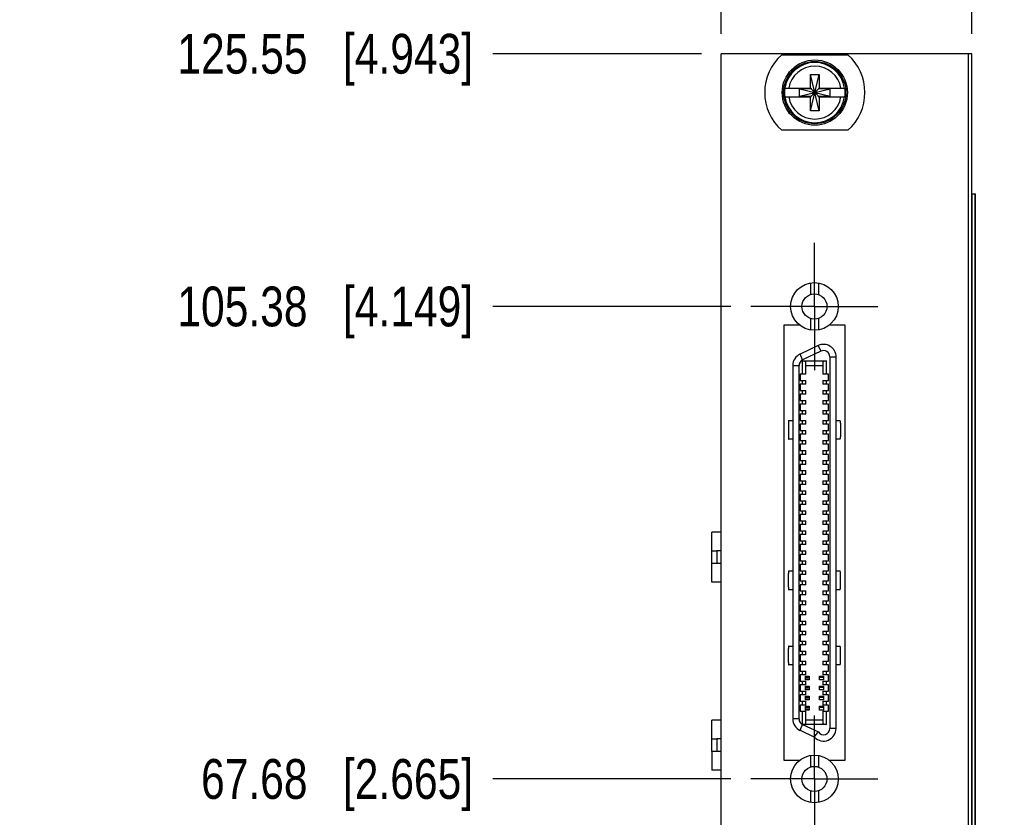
# Model space of a CAD drawing. Header units: inches. Extents: x 0.2 to 16.8, y 0.2 to 10.8.
# Tile 4 of 12: x 6.3 to 9.4, y 5.9 to 8.4. Entities that reach past the tile are written whole.
import ezdxf

# ---------------------------------------------------------------- set-up
doc = ezdxf.new("R2010")
doc.units = ezdxf.units.IN
doc.header["$LTSCALE"] = 0.935
doc.header["$MEASUREMENT"] = 0
doc.linetypes.add('CENTER', pattern=[0.6, 0.375, -0.075, 0.075, -0.075])
doc.layers.get('0').update_dxf_attribs({"linetype": 'CONTINUOUS'})
doc.layers.add('DEFAULT_1', color=7, linetype='CENTER')
doc.layers.add('DIMENSIONS', color=7, linetype='CONTINUOUS')
doc.styles.get("Standard").update_dxf_attribs({"font": 'txt', "width": 0.8})
doc.dimstyles.new('DIMSTYLE_1', dxfattribs={"dimtxt": 0.125, "dimasz": 0.18, "dimexe": 0.125, "dimexo": 0.0625, "dimgap": 0.03125, "dimtad": 0, "dimtih": 1, "dimtoh": 1, "dimdec": 3, "dimzin": 0, "dimdsep": 46, "dimtxsty": 'STANDARD', "dimblk": '_FILLED', "dimblk1": '_FILLED', "dimblk2": '_FILLED', "dimcen": 0.09, "dimadec": 3, "dimazin": 0, "dimtp": 0.01, "dimtm": 0.01, "dimtfac": 1, "dimtdec": 3, "dimtofl": 0, "dimtmove": 0, "dimatfit": 3, "dimldrblk": '_FILLED', "dimfxl": 1, "dimtolj": 1, "dimtzin": 0, "dimarcsym": 0})

# ---------------------------------------------------------------- blocks, each defined once
blk = doc.blocks.new('*D3')
at = {"layer": 'DIMENSIONS', "color": 2, "linetype": 'CONTINUOUS'}
blk.add_line((8.5105, 6.0444), (7.7625, 6.0444), dxfattribs=at)
at = {"layer": 'DIMENSIONS', "color": 2, "linetype": 'CONTINUOUS', "insert": (7.7, 6.1069), "char_height": 0.125, "width": 1.325, "attachment_point": 3, "line_spacing_factor": 0.9}
blk.add_mtext('67.68{\\ftxt.shx;\\W1.000000;\\H0.125000; }[2.665]', dxfattribs=at)
blk = doc.blocks.new('_FILLED')
at = {"color": 0, "linetype": 'BYBLOCK'}
blk.add_solid([(0, 0), (-1, 0.174), (-1, -0.174)], dxfattribs=at)
blk = doc.blocks.new('*D4')
at = {"layer": 'DIMENSIONS', "color": 2, "linetype": 'CONTINUOUS'}
blk.add_line((8.5105, 7.5287), (7.7625, 7.5287), dxfattribs=at)
at = {"layer": 'DIMENSIONS', "color": 2, "linetype": 'CONTINUOUS', "insert": (7.7, 7.5912), "char_height": 0.125, "width": 1.425, "attachment_point": 3, "line_spacing_factor": 0.9}
blk.add_mtext('105.38{\\ftxt.shx;\\W1.000000;\\H0.125000; }[4.149]', dxfattribs=at)
blk = doc.blocks.new('*D5')
at = {"layer": 'DIMENSIONS', "color": 2, "linetype": 'CONTINUOUS'}
blk.add_line((8.4175, 8.3226), (7.7625, 8.3226), dxfattribs=at)
at = {"layer": 'DIMENSIONS', "color": 2, "linetype": 'CONTINUOUS', "insert": (7.7, 8.3851), "char_height": 0.125, "width": 1.425, "attachment_point": 3, "line_spacing_factor": 0.9}
blk.add_mtext('125.55{\\ftxt.shx;\\W1.000000;\\H0.125000; }[4.943]', dxfattribs=at)
blk = doc.blocks.new('*D8')
at = {"layer": 'DIMENSIONS', "color": 2, "linetype": 'CONTINUOUS'}
blk.add_line((8.48, 8.3851), (8.48, 9.0101), dxfattribs=at)
at = {"layer": 'DIMENSIONS', "color": 2, "linetype": 'CONTINUOUS', "insert": (8.4175, 9.0726), "char_height": 0.125, "width": 1.125, "attachment_point": 1, "rotation": 90, "line_spacing_factor": 0.9}
blk.add_mtext('7.47{\\ftxt.shx;\\W1.000000;\\H0.125000; }[.294]', dxfattribs=at)
blk = doc.blocks.new('*D9')
at = {"layer": 'DIMENSIONS', "color": 2, "linetype": 'CONTINUOUS'}
blk.add_line((9.268, 8.3851), (9.268, 9.0101), dxfattribs=at)
at = {"layer": 'DIMENSIONS', "color": 2, "linetype": 'CONTINUOUS', "insert": (9.2055, 9.0726), "char_height": 0.125, "width": 1.225, "attachment_point": 1, "rotation": 90, "line_spacing_factor": 0.9}
blk.add_mtext('12.55{\\ftxt.shx;\\W1.000000;\\H0.125000; }[.494]', dxfattribs=at)

msp = doc.modelspace()

# ---------------------------------------------------------------- linework, layer by layer
at = {"color": 7, "linetype": 'CONTINUOUS'}
for p, q in [((8.48, 3.1847), (8.48, 8.3226)), ((9.268, 8.3226), (8.48, 8.3226)), ((8.6703, 8.3191), (8.8778, 8.3191)), ((9.256, 8.3226), (9.256, 4.1867)), ((9.268, 3.1847), (9.268, 8.3226)), ((8.7603, 8.1435), (8.7878, 8.2577)), ((8.7603, 8.2144), (8.7603, 8.2577)), ((8.7878, 8.1435), (8.7603, 8.2577)), ((8.7603, 8.2577), (8.7878, 8.2577)), ((8.7878, 8.2577), (8.7878, 8.2144)), ((8.6794, 8.2144), (8.7623, 8.2144)), ((8.7255, 8.1889), (8.7255, 8.2123)), ((8.7255, 8.1889), (8.8226, 8.2123)), ((8.7623, 8.2123), (8.7255, 8.2123)), ((8.7255, 8.2123), (8.8226, 8.1889)), ((8.7623, 8.2144), (8.7623, 8.2123)), ((8.7623, 8.1889), (8.7857, 8.2123)), ((8.7857, 8.1889), (8.7623, 8.2123)), ((8.7857, 8.2144), (8.7857, 8.2123)), ((8.7857, 8.2144), (8.8687, 8.2144)), ((8.8226, 8.2123), (8.7857, 8.2123)), ((8.8226, 8.1889), (8.8226, 8.2123)), ((8.6794, 8.1868), (8.7623, 8.1868)), ((8.7255, 8.1889), (8.7623, 8.1889)), ((8.7603, 8.1435), (8.7603, 8.1868)), ((8.7623, 8.1868), (8.7623, 8.1889)), ((8.7857, 8.1868), (8.7857, 8.1889)), ((8.7857, 8.1889), (8.8226, 8.1889)), ((8.7857, 8.1868), (8.8687, 8.1868)), ((8.7878, 8.1868), (8.7878, 8.1435)), ((8.7878, 8.1435), (8.7603, 8.1435)), ((8.8778, 8.0821), (8.6703, 8.0821)), ((9.2689, 3.8826), (9.2689, 7.8826)), ((9.2689, 7.8826), (9.2787, 7.8826)), ((9.2785, 3.8826), (9.2785, 7.8826)), ((9.2787, 3.8826), (9.2787, 7.8826)), ((8.76, 7.6024), (8.76, 7.5659)), ((8.7856, 7.6024), (8.7856, 7.5659)), ((8.76, 7.4915), (8.76, 7.455)), ((8.7856, 7.4915), (8.7856, 7.455)), ((8.6768, 7.4696), (8.6768, 6.1035)), ((8.7258, 7.4696), (8.6768, 7.4696)), ((8.7258, 7.4707), (8.7258, 7.4696)), ((8.8198, 7.4696), (8.8198, 7.4707)), ((8.8689, 7.4696), (8.8198, 7.4696)), ((8.8689, 6.1035), (8.8689, 7.4696)), ((8.7849, 7.4059), (8.7275, 7.3791)), ((8.7849, 7.4059), (8.7933, 7.3881)), ((8.7358, 7.3613), (8.7275, 7.3791)), ((8.7933, 7.3881), (8.7358, 7.3613)), ((8.8213, 7.3702), (8.8213, 6.2029)), ((8.8213, 7.3702), (8.8409, 7.3702)), ((8.8409, 6.2029), (8.8409, 7.3702)), ((8.7047, 7.3434), (8.7047, 6.2328)), ((8.7047, 7.3434), (8.7244, 7.3434)), ((8.7244, 6.2328), (8.7244, 7.3434)), ((8.7344, 7.3574), (8.7344, 7.3161)), ((8.7344, 7.3574), (8.8112, 7.3574)), ((8.7463, 7.3161), (8.7463, 7.3533)), ((8.7463, 7.3436), (8.7994, 7.3436)), ((8.7994, 7.3533), (8.7994, 7.3161)), ((8.8112, 7.3161), (8.8112, 7.3574)), ((8.7283, 7.3161), (8.7283, 7.2964)), ((8.7463, 7.3161), (8.7283, 7.3161)), ((8.8173, 7.3161), (8.7994, 7.3161)), ((8.8173, 7.2964), (8.8173, 7.3161)), ((8.7283, 7.2964), (8.7463, 7.2964)), ((8.7283, 7.2846), (8.7283, 7.2649)), ((8.7463, 7.2846), (8.7283, 7.2846)), ((8.7344, 7.2964), (8.7344, 7.2846)), ((8.7463, 7.2846), (8.7463, 7.2964)), ((8.7994, 7.2964), (8.7994, 7.2846)), ((8.7994, 7.2964), (8.8173, 7.2964)), ((8.8173, 7.2846), (8.7994, 7.2846)), ((8.8112, 7.2846), (8.8112, 7.2964)), ((8.8173, 7.2649), (8.8173, 7.2846)), ((8.7283, 7.2649), (8.7463, 7.2649)), ((8.7283, 7.2531), (8.7283, 7.2334)), ((8.7463, 7.2531), (8.7283, 7.2531)), ((8.7344, 7.2649), (8.7344, 7.2531)), ((8.7463, 7.2531), (8.7463, 7.2649)), ((8.7994, 7.2649), (8.7994, 7.2531)), ((8.7994, 7.2649), (8.8173, 7.2649)), ((8.8173, 7.2531), (8.7994, 7.2531)), ((8.8112, 7.2531), (8.8112, 7.2649)), ((8.8173, 7.2334), (8.8173, 7.2531)), ((8.7283, 7.2334), (8.7463, 7.2334)), ((8.7283, 7.2216), (8.7283, 7.2019)), ((8.7463, 7.2216), (8.7283, 7.2216)), ((8.7344, 7.2334), (8.7344, 7.2216)), ((8.7463, 7.2216), (8.7463, 7.2334)), ((8.7994, 7.2334), (8.7994, 7.2216)), ((8.7994, 7.2334), (8.8173, 7.2334)), ((8.8173, 7.2216), (8.7994, 7.2216)), ((8.8112, 7.2216), (8.8112, 7.2334)), ((8.8173, 7.2019), (8.8173, 7.2216)), ((8.7283, 7.2019), (8.7463, 7.2019)), ((8.7283, 7.1901), (8.7283, 7.1704)), ((8.7463, 7.1901), (8.7283, 7.1901)), ((8.7344, 7.2019), (8.7344, 7.1901)), ((8.7463, 7.1901), (8.7463, 7.2019)), ((8.7994, 7.2019), (8.7994, 7.1901)), ((8.7994, 7.2019), (8.8173, 7.2019)), ((8.8173, 7.1901), (8.7994, 7.1901)), ((8.8112, 7.1901), (8.8112, 7.2019)), ((8.8173, 7.1704), (8.8173, 7.1901)), ((8.6911, 7.1625), (8.6911, 7.1192)), ((8.6922, 7.1704), (8.7047, 7.1704)), ((8.7283, 7.1704), (8.7463, 7.1704)), ((8.7283, 7.1586), (8.7283, 7.1389)), ((8.7463, 7.1586), (8.7283, 7.1586)), ((8.7344, 7.1704), (8.7344, 7.1586)), ((8.7463, 7.1586), (8.7463, 7.1704)), ((8.7994, 7.1704), (8.7994, 7.1586)), ((8.7994, 7.1704), (8.8173, 7.1704)), ((8.8173, 7.1586), (8.7994, 7.1586)), ((8.8112, 7.1586), (8.8112, 7.1704)), ((8.8173, 7.1389), (8.8173, 7.1586)), ((8.8409, 7.1704), (8.8534, 7.1704)), ((8.8545, 7.1625), (8.8545, 7.1192)), ((8.7283, 7.1389), (8.7463, 7.1389)), ((8.7283, 7.1271), (8.7283, 7.1074)), ((8.7463, 7.1271), (8.7283, 7.1271)), ((8.7344, 7.1389), (8.7344, 7.1271)), ((8.7463, 7.1271), (8.7463, 7.1389)), ((8.7994, 7.1389), (8.7994, 7.1271)), ((8.7994, 7.1389), (8.8173, 7.1389)), ((8.8173, 7.1271), (8.7994, 7.1271)), ((8.8112, 7.1271), (8.8112, 7.1389)), ((8.8173, 7.1074), (8.8173, 7.1271)), ((8.7047, 7.1114), (8.6922, 7.1114)), ((8.7283, 7.1074), (8.7463, 7.1074)), ((8.7283, 7.0956), (8.7283, 7.0759)), ((8.7463, 7.0956), (8.7283, 7.0956)), ((8.7344, 7.1074), (8.7344, 7.0956)), ((8.7463, 7.0956), (8.7463, 7.1074)), ((8.7994, 7.1074), (8.7994, 7.0956)), ((8.7994, 7.1074), (8.8173, 7.1074)), ((8.8173, 7.0956), (8.7994, 7.0956)), ((8.8112, 7.0956), (8.8112, 7.1074)), ((8.8173, 7.0759), (8.8173, 7.0956)), ((8.8534, 7.1114), (8.8409, 7.1114)), ((8.7283, 7.0759), (8.7463, 7.0759)), ((8.7283, 7.0641), (8.7283, 7.0444)), ((8.7463, 7.0641), (8.7283, 7.0641)), ((8.7344, 7.0759), (8.7344, 7.0641)), ((8.7463, 7.0641), (8.7463, 7.0759)), ((8.7994, 7.0759), (8.7994, 7.0641)), ((8.7994, 7.0759), (8.8173, 7.0759)), ((8.8173, 7.0641), (8.7994, 7.0641)), ((8.8112, 7.0641), (8.8112, 7.0759)), ((8.8173, 7.0444), (8.8173, 7.0641)), ((8.7283, 7.0444), (8.7463, 7.0444)), ((8.7283, 7.0326), (8.7283, 7.0129)), ((8.7463, 7.0326), (8.7283, 7.0326)), ((8.7344, 7.0444), (8.7344, 7.0326)), ((8.7463, 7.0326), (8.7463, 7.0444)), ((8.7994, 7.0444), (8.7994, 7.0326)), ((8.7994, 7.0444), (8.8173, 7.0444)), ((8.8173, 7.0326), (8.7994, 7.0326)), ((8.8112, 7.0326), (8.8112, 7.0444)), ((8.8173, 7.0129), (8.8173, 7.0326)), ((8.7283, 7.0129), (8.7463, 7.0129)), ((8.7283, 7.0011), (8.7283, 6.9814)), ((8.7463, 7.0011), (8.7283, 7.0011)), ((8.7344, 7.0129), (8.7344, 7.0011)), ((8.7463, 7.0011), (8.7463, 7.0129)), ((8.7994, 7.0129), (8.7994, 7.0011)), ((8.7994, 7.0129), (8.8173, 7.0129)), ((8.8173, 7.0011), (8.7994, 7.0011)), ((8.8112, 7.0011), (8.8112, 7.0129)), ((8.8173, 6.9814), (8.8173, 7.0011)), ((8.7283, 6.9814), (8.7463, 6.9814)), ((8.7283, 6.9696), (8.7283, 6.9499)), ((8.7463, 6.9696), (8.7283, 6.9696)), ((8.7344, 6.9814), (8.7344, 6.9696)), ((8.7463, 6.9696), (8.7463, 6.9814)), ((8.7994, 6.9814), (8.7994, 6.9696)), ((8.7994, 6.9814), (8.8173, 6.9814)), ((8.8173, 6.9696), (8.7994, 6.9696)), ((8.8112, 6.9696), (8.8112, 6.9814)), ((8.8173, 6.9499), (8.8173, 6.9696)), ((8.7283, 6.9499), (8.7463, 6.9499)), ((8.7283, 6.9381), (8.7283, 6.9185)), ((8.7463, 6.9381), (8.7283, 6.9381)), ((8.7344, 6.9499), (8.7344, 6.9381)), ((8.7463, 6.9381), (8.7463, 6.9499)), ((8.7994, 6.9499), (8.7994, 6.9381)), ((8.7994, 6.9499), (8.8173, 6.9499)), ((8.8173, 6.9381), (8.7994, 6.9381)), ((8.8112, 6.9381), (8.8112, 6.9499)), ((8.8173, 6.9185), (8.8173, 6.9381)), ((8.7283, 6.9185), (8.7463, 6.9185)), ((8.7283, 6.9066), (8.7283, 6.887)), ((8.7463, 6.9066), (8.7283, 6.9066)), ((8.7344, 6.9185), (8.7344, 6.9066)), ((8.7463, 6.9066), (8.7463, 6.9185)), ((8.7994, 6.9185), (8.7994, 6.9066)), ((8.7994, 6.9185), (8.8173, 6.9185)), ((8.8173, 6.9066), (8.7994, 6.9066)), ((8.8112, 6.9066), (8.8112, 6.9185)), ((8.8173, 6.887), (8.8173, 6.9066)), ((8.7283, 6.887), (8.7463, 6.887)), ((8.7283, 6.8751), (8.7283, 6.8555)), ((8.7463, 6.8751), (8.7283, 6.8751)), ((8.7344, 6.887), (8.7344, 6.8751)), ((8.7463, 6.8751), (8.7463, 6.887)), ((8.7994, 6.887), (8.7994, 6.8751)), ((8.7994, 6.887), (8.8173, 6.887)), ((8.8173, 6.8751), (8.7994, 6.8751)), ((8.8112, 6.8751), (8.8112, 6.887)), ((8.8173, 6.8555), (8.8173, 6.8751)), ((8.7283, 6.8555), (8.7463, 6.8555)), ((8.7283, 6.8436), (8.7283, 6.824)), ((8.7463, 6.8436), (8.7283, 6.8436)), ((8.7344, 6.8555), (8.7344, 6.8436)), ((8.7463, 6.8436), (8.7463, 6.8555)), ((8.7994, 6.8555), (8.7994, 6.8436)), ((8.7994, 6.8555), (8.8173, 6.8555)), ((8.8173, 6.8436), (8.7994, 6.8436)), ((8.8112, 6.8436), (8.8112, 6.8555)), ((8.8173, 6.824), (8.8173, 6.8436)), ((8.45, 6.6622), (8.45, 6.8197)), ((8.48, 6.8197), (8.45, 6.8197)), ((8.7283, 6.824), (8.7463, 6.824)), ((8.7283, 6.8122), (8.7283, 6.7925)), ((8.7463, 6.8122), (8.7283, 6.8122)), ((8.7344, 6.824), (8.7344, 6.8122)), ((8.7463, 6.8122), (8.7463, 6.824)), ((8.7994, 6.824), (8.7994, 6.8122)), ((8.7994, 6.824), (8.8173, 6.824)), ((8.8173, 6.8122), (8.7994, 6.8122)), ((8.8112, 6.8122), (8.8112, 6.824)), ((8.8173, 6.7925), (8.8173, 6.8122)), ((8.7283, 6.7925), (8.7463, 6.7925)), ((8.7283, 6.7807), (8.7283, 6.761)), ((8.7463, 6.7807), (8.7283, 6.7807)), ((8.7344, 6.7925), (8.7344, 6.7807)), ((8.7463, 6.7807), (8.7463, 6.7925)), ((8.7994, 6.7925), (8.7994, 6.7807)), ((8.7994, 6.7925), (8.8173, 6.7925)), ((8.8173, 6.7807), (8.7994, 6.7807)), ((8.8112, 6.7807), (8.8112, 6.7925)), ((8.8173, 6.761), (8.8173, 6.7807)), ((8.45, 6.7606), (8.4657, 6.7606)), ((8.4657, 6.7606), (8.4657, 6.7212)), ((8.48, 6.7606), (8.4657, 6.7606)), ((8.7283, 6.761), (8.7463, 6.761)), ((8.7283, 6.7492), (8.7283, 6.7295)), ((8.7463, 6.7492), (8.7283, 6.7492)), ((8.7344, 6.761), (8.7344, 6.7492)), ((8.7463, 6.7492), (8.7463, 6.761)), ((8.7994, 6.761), (8.7994, 6.7492)), ((8.7994, 6.761), (8.8173, 6.761)), ((8.8173, 6.7492), (8.7994, 6.7492)), ((8.8112, 6.7492), (8.8112, 6.761)), ((8.8173, 6.7295), (8.8173, 6.7492)), ((8.48, 6.7212), (8.45, 6.7212)), ((8.7283, 6.7295), (8.7463, 6.7295)), ((8.7283, 6.7177), (8.7283, 6.698)), ((8.7463, 6.7177), (8.7283, 6.7177)), ((8.7344, 6.7295), (8.7344, 6.7177)), ((8.7463, 6.7177), (8.7463, 6.7295)), ((8.7994, 6.7295), (8.7994, 6.7177)), ((8.7994, 6.7295), (8.8173, 6.7295)), ((8.8173, 6.7177), (8.7994, 6.7177)), ((8.8112, 6.7177), (8.8112, 6.7295)), ((8.8173, 6.698), (8.8173, 6.7177)), ((8.6911, 6.6468), (8.6911, 6.6901)), ((8.6922, 6.698), (8.7047, 6.698)), ((8.7283, 6.698), (8.7463, 6.698)), ((8.7283, 6.6862), (8.7283, 6.6665)), ((8.7463, 6.6862), (8.7283, 6.6862)), ((8.7344, 6.698), (8.7344, 6.6862)), ((8.7463, 6.6862), (8.7463, 6.698)), ((8.7994, 6.698), (8.7994, 6.6862)), ((8.7994, 6.698), (8.8173, 6.698)), ((8.8173, 6.6862), (8.7994, 6.6862)), ((8.8112, 6.6862), (8.8112, 6.698)), ((8.8173, 6.6665), (8.8173, 6.6862)), ((8.8409, 6.698), (8.8534, 6.698)), ((8.8545, 6.6468), (8.8545, 6.6901)), ((8.48, 6.6622), (8.45, 6.6622)), ((8.7283, 6.6665), (8.7463, 6.6665)), ((8.7283, 6.6547), (8.7283, 6.635)), ((8.7463, 6.6547), (8.7283, 6.6547)), ((8.7344, 6.6665), (8.7344, 6.6547)), ((8.7463, 6.6547), (8.7463, 6.6665)), ((8.7994, 6.6665), (8.7994, 6.6547)), ((8.7994, 6.6665), (8.8173, 6.6665)), ((8.8173, 6.6547), (8.7994, 6.6547)), ((8.8112, 6.6547), (8.8112, 6.6665)), ((8.8173, 6.635), (8.8173, 6.6547)), ((8.7047, 6.6389), (8.6922, 6.6389)), ((8.7283, 6.635), (8.7463, 6.635)), ((8.7283, 6.6232), (8.7283, 6.6035)), ((8.7463, 6.6232), (8.7283, 6.6232)), ((8.7344, 6.635), (8.7344, 6.6232)), ((8.7463, 6.6232), (8.7463, 6.635)), ((8.7994, 6.635), (8.7994, 6.6232)), ((8.7994, 6.635), (8.8173, 6.635)), ((8.8173, 6.6232), (8.7994, 6.6232)), ((8.8112, 6.6232), (8.8112, 6.635)), ((8.8173, 6.6035), (8.8173, 6.6232)), ((8.8534, 6.6389), (8.8409, 6.6389)), ((8.7283, 6.6035), (8.7463, 6.6035)), ((8.7283, 6.5917), (8.7283, 6.572)), ((8.7463, 6.5917), (8.7283, 6.5917)), ((8.7344, 6.6035), (8.7344, 6.5917)), ((8.7463, 6.5917), (8.7463, 6.6035)), ((8.7994, 6.6035), (8.7994, 6.5917)), ((8.7994, 6.6035), (8.8173, 6.6035)), ((8.8173, 6.5917), (8.7994, 6.5917)), ((8.8112, 6.5917), (8.8112, 6.6035)), ((8.8173, 6.572), (8.8173, 6.5917)), ((8.7283, 6.572), (8.7463, 6.572)), ((8.7344, 6.572), (8.7344, 6.5602)), ((8.7463, 6.5602), (8.7463, 6.572)), ((8.7994, 6.572), (8.7994, 6.5602)), ((8.7994, 6.572), (8.8173, 6.572)), ((8.8112, 6.5602), (8.8112, 6.572)), ((8.7283, 6.5602), (8.7283, 6.5405)), ((8.7463, 6.5602), (8.7283, 6.5602)), ((8.7283, 6.5405), (8.7463, 6.5405)), ((8.7344, 6.5405), (8.7344, 6.5287)), ((8.7463, 6.5287), (8.7463, 6.5405)), ((8.8173, 6.5602), (8.7994, 6.5602)), ((8.7994, 6.5405), (8.7994, 6.5287)), ((8.7994, 6.5405), (8.8173, 6.5405)), ((8.8112, 6.5287), (8.8112, 6.5405)), ((8.8173, 6.5405), (8.8173, 6.5602)), ((8.7283, 6.5287), (8.7283, 6.509)), ((8.7463, 6.5287), (8.7283, 6.5287)), ((8.7283, 6.509), (8.7463, 6.509)), ((8.7344, 6.509), (8.7344, 6.4972)), ((8.7463, 6.4972), (8.7463, 6.509)), ((8.8173, 6.5287), (8.7994, 6.5287)), ((8.7994, 6.509), (8.7994, 6.4972)), ((8.7994, 6.509), (8.8173, 6.509)), ((8.8112, 6.4972), (8.8112, 6.509)), ((8.8173, 6.509), (8.8173, 6.5287)), ((8.7283, 6.4972), (8.7283, 6.4775)), ((8.7463, 6.4972), (8.7283, 6.4972)), ((8.7283, 6.4775), (8.7463, 6.4775)), ((8.7344, 6.4775), (8.7344, 6.4657)), ((8.7463, 6.4657), (8.7463, 6.4775)), ((8.8173, 6.4972), (8.7994, 6.4972)), ((8.7994, 6.4775), (8.7994, 6.4657)), ((8.7994, 6.4775), (8.8173, 6.4775)), ((8.8112, 6.4657), (8.8112, 6.4775)), ((8.8173, 6.4775), (8.8173, 6.4972)), ((8.6911, 6.4106), (8.6911, 6.4539)), ((8.6922, 6.4618), (8.7047, 6.4618)), ((8.7283, 6.4657), (8.7283, 6.446)), ((8.7463, 6.4657), (8.7283, 6.4657)), ((8.7283, 6.446), (8.7463, 6.446)), ((8.7344, 6.446), (8.7344, 6.4342)), ((8.7463, 6.4342), (8.7463, 6.446)), ((8.8173, 6.4657), (8.7994, 6.4657)), ((8.7994, 6.446), (8.7994, 6.4342)), ((8.7994, 6.446), (8.8173, 6.446)), ((8.8112, 6.4342), (8.8112, 6.446)), ((8.8173, 6.446), (8.8173, 6.4657)), ((8.8409, 6.4618), (8.8534, 6.4618)), ((8.8545, 6.4106), (8.8545, 6.4539)), ((8.7283, 6.4342), (8.7283, 6.4145)), ((8.7463, 6.4342), (8.7283, 6.4342)), ((8.7283, 6.4145), (8.7463, 6.4145)), ((8.7344, 6.4145), (8.7344, 6.4027)), ((8.7463, 6.4027), (8.7463, 6.4145)), ((8.8173, 6.4342), (8.7994, 6.4342)), ((8.7994, 6.4145), (8.7994, 6.4027)), ((8.7994, 6.4145), (8.8173, 6.4145)), ((8.8112, 6.4027), (8.8112, 6.4145)), ((8.8173, 6.4145), (8.8173, 6.4342)), ((8.7047, 6.4027), (8.6922, 6.4027)), ((8.7283, 6.4027), (8.7283, 6.383)), ((8.7463, 6.4027), (8.7283, 6.4027)), ((8.7283, 6.383), (8.7463, 6.383)), ((8.7344, 6.383), (8.7344, 6.3712)), ((8.7463, 6.3712), (8.7463, 6.383)), ((8.8173, 6.4027), (8.7994, 6.4027)), ((8.7994, 6.383), (8.7994, 6.3712)), ((8.7994, 6.383), (8.8173, 6.383)), ((8.8112, 6.3712), (8.8112, 6.383)), ((8.8173, 6.383), (8.8173, 6.4027)), ((8.8534, 6.4027), (8.8409, 6.4027)), ((8.7283, 6.3712), (8.7283, 6.3515)), ((8.7463, 6.3712), (8.7283, 6.3712)), ((8.7283, 6.3515), (8.7463, 6.3515)), ((8.7344, 6.3515), (8.7344, 6.3397)), ((8.7447, 6.3555), (8.7447, 6.3673)), ((8.7447, 6.3673), (8.7565, 6.3673)), ((8.7565, 6.3633), (8.7447, 6.3633)), ((8.7447, 6.3594), (8.7531, 6.3594)), ((8.7565, 6.3555), (8.7447, 6.3555)), ((8.7463, 6.3397), (8.7463, 6.3515)), ((8.7531, 6.3594), (8.7531, 6.3555)), ((8.7565, 6.3673), (8.7565, 6.3555)), ((8.7892, 6.3555), (8.7892, 6.3673)), ((8.7892, 6.3673), (8.801, 6.3673)), ((8.801, 6.3633), (8.7892, 6.3633)), ((8.801, 6.3555), (8.7892, 6.3555)), ((8.7925, 6.3673), (8.7925, 6.3633)), ((8.8173, 6.3712), (8.7994, 6.3712)), ((8.7994, 6.3515), (8.7994, 6.3397)), ((8.7994, 6.3515), (8.8173, 6.3515)), ((8.801, 6.3673), (8.801, 6.3555)), ((8.8112, 6.3397), (8.8112, 6.3515)), ((8.8173, 6.3515), (8.8173, 6.3712)), ((8.7283, 6.3397), (8.7283, 6.32)), ((8.7463, 6.3397), (8.7283, 6.3397)), ((8.7283, 6.32), (8.7463, 6.32)), ((8.7344, 6.32), (8.7344, 6.3082)), ((8.7447, 6.324), (8.7447, 6.3358)), ((8.7447, 6.3358), (8.7565, 6.3358)), ((8.7565, 6.3318), (8.7447, 6.3318)), ((8.7447, 6.3279), (8.7531, 6.3279)), ((8.7565, 6.324), (8.7447, 6.324)), ((8.7463, 6.3082), (8.7463, 6.32)), ((8.7531, 6.3279), (8.7531, 6.324)), ((8.7565, 6.3358), (8.7565, 6.324)), ((8.7892, 6.324), (8.7892, 6.3358)), ((8.7892, 6.3358), (8.801, 6.3358)), ((8.801, 6.3318), (8.7892, 6.3318)), ((8.801, 6.324), (8.7892, 6.324)), ((8.7925, 6.3358), (8.7925, 6.3318)), ((8.8173, 6.3397), (8.7994, 6.3397)), ((8.7994, 6.32), (8.7994, 6.3082)), ((8.7994, 6.32), (8.8173, 6.32)), ((8.801, 6.3358), (8.801, 6.324)), ((8.8112, 6.3082), (8.8112, 6.32)), ((8.8173, 6.32), (8.8173, 6.3397)), ((8.7283, 6.3082), (8.7283, 6.2885)), ((8.7463, 6.3082), (8.7283, 6.3082)), ((8.7283, 6.2885), (8.7463, 6.2885)), ((8.7344, 6.2885), (8.7344, 6.2767)), ((8.7447, 6.2925), (8.7447, 6.3043)), ((8.7447, 6.3043), (8.7565, 6.3043)), ((8.7565, 6.3003), (8.7447, 6.3003)), ((8.7447, 6.2964), (8.7531, 6.2964)), ((8.7565, 6.2925), (8.7447, 6.2925)), ((8.7463, 6.2767), (8.7463, 6.2885)), ((8.7531, 6.2964), (8.7531, 6.2925)), ((8.7565, 6.3043), (8.7565, 6.2925)), ((8.7892, 6.2925), (8.7892, 6.3043)), ((8.7892, 6.3043), (8.801, 6.3043)), ((8.801, 6.3003), (8.7892, 6.3003)), ((8.801, 6.2925), (8.7892, 6.2925)), ((8.7925, 6.3043), (8.7925, 6.3003)), ((8.8173, 6.3082), (8.7994, 6.3082)), ((8.7994, 6.2885), (8.7994, 6.2767)), ((8.7994, 6.2885), (8.8173, 6.2885)), ((8.801, 6.3043), (8.801, 6.2925)), ((8.8112, 6.2767), (8.8112, 6.2885)), ((8.8173, 6.2885), (8.8173, 6.3082)), ((8.7283, 6.2767), (8.7283, 6.257)), ((8.7463, 6.2767), (8.7283, 6.2767)), ((8.7283, 6.257), (8.7463, 6.257)), ((8.7344, 6.257), (8.7344, 6.2157)), ((8.7447, 6.261), (8.7447, 6.2728)), ((8.7447, 6.2728), (8.7565, 6.2728)), ((8.7565, 6.2688), (8.7447, 6.2688)), ((8.7447, 6.2649), (8.7531, 6.2649)), ((8.7565, 6.261), (8.7447, 6.261)), ((8.7463, 6.2198), (8.7463, 6.257)), ((8.7531, 6.2649), (8.7531, 6.261)), ((8.7565, 6.2728), (8.7565, 6.261)), ((8.7892, 6.261), (8.7892, 6.2728)), ((8.7892, 6.2728), (8.801, 6.2728)), ((8.801, 6.2688), (8.7892, 6.2688)), ((8.801, 6.261), (8.7892, 6.261)), ((8.7925, 6.2728), (8.7925, 6.2688)), ((8.8173, 6.2767), (8.7994, 6.2767)), ((8.7994, 6.257), (8.7994, 6.2198)), ((8.7994, 6.257), (8.8173, 6.257)), ((8.801, 6.2728), (8.801, 6.261)), ((8.8112, 6.2157), (8.8112, 6.257)), ((8.8173, 6.257), (8.8173, 6.2767)), ((8.45, 6.1307), (8.45, 6.2291)), ((8.48, 6.2291), (8.45, 6.2291)), ((8.7244, 6.2328), (8.7047, 6.2328)), ((8.7994, 6.2295), (8.7463, 6.2295)), ((8.7275, 6.1972), (8.7358, 6.215)), ((8.7275, 6.1972), (8.7728, 6.176)), ((8.8112, 6.2157), (8.7344, 6.2157)), ((8.7358, 6.215), (8.7852, 6.1919)), ((8.8409, 6.2029), (8.8213, 6.2029)), ((8.45, 6.1701), (8.4657, 6.1701)), ((8.4657, 6.1701), (8.4657, 6.1307)), ((8.48, 6.1701), (8.4657, 6.1701)), ((8.45, 6.1307), (8.45, 6.0716)), ((8.48, 6.1307), (8.45, 6.1307)), ((8.6768, 6.1035), (8.7258, 6.1035)), ((8.7258, 6.1035), (8.7258, 6.1024)), ((8.76, 6.1181), (8.76, 6.0817)), ((8.7856, 6.1181), (8.7856, 6.0817)), ((8.8198, 6.1024), (8.8198, 6.1035)), ((8.8198, 6.1035), (8.8689, 6.1035)), ((8.48, 6.0716), (8.45, 6.0716)), ((8.76, 6.0072), (8.76, 5.9707)), ((8.7856, 6.0072), (8.7856, 5.9707))]:
    msp.add_line(p, q, dxfattribs=at)
for centre, radius in [((8.774, 8.2006), 0.1025), ((8.774, 8.2006), 0.098), ((8.7728, 7.5287), 0.0748), ((8.7728, 7.5287), 0.0394), ((8.7728, 6.0444), 0.0748), ((8.7728, 6.0444), 0.0394)]:
    msp.add_circle(centre, radius, dxfattribs=at)
for centre, radius, start, end in [((8.774, 8.2006), 0.1575, 131.203, 228.797), ((8.774, 8.2006), 0.0947, 8.3637, 171.6363), ((8.774, 8.2006), 0.1575, 311.203, 48.797), ((8.774, 8.2006), 0.0832, 9.5336, 170.4664), ((8.774, 8.2006), 0.0956, 171.7166, 188.2834), ((8.774, 8.2006), 0.0956, 351.7166, 8.2834), ((8.774, 8.2006), 0.0947, 188.3637, 351.6363), ((8.774, 8.2006), 0.0832, 189.5336, 350.4664), ((8.8016, 7.3702), 0.0394, 360, 115), ((8.7441, 7.3434), 0.0394, 115, 180), ((8.8016, 7.3702), 0.0197, 0, 115), ((8.7441, 7.3434), 0.0197, 115, 180), ((8.7441, 6.2328), 0.0394, 180, 245), ((8.7441, 6.2328), 0.0197, 180, 245), ((8.8016, 6.2029), 0.0394, 223.1136, 360), ((8.8016, 6.2029), 0.0197, 213.8537, 360)]:
    msp.add_arc(centre, radius, start, end, dxfattribs=at)
for centre, start_param, end_param in [((8.7344, 7.3533), 0, 1.570796), ((8.8112, 7.3533), 1.570796, 3.141593), ((8.7344, 6.2198), -1.570796, 0), ((8.8112, 6.2198), -3.141593, -1.570796)]:
    msp.add_ellipse(centre, major_axis=(0.0118, 0), ratio=0.35, start_param=start_param, end_param=end_param, dxfattribs=at)
for points, knots in [([(8.6922, 7.1704), (8.6921, 7.1704), (8.6919, 7.1702), (8.6917, 7.1694), (8.6914, 7.1678), (8.6912, 7.1654), (8.6911, 7.1636), (8.6911, 7.1625)], [0, 0, 0, 0, 0.032064, 0.092937, 0.308769, 0.626525, 1, 1, 1, 1]), ([(8.8545, 7.1625), (8.8545, 7.1636), (8.8545, 7.1654), (8.8543, 7.1678), (8.854, 7.1694), (8.8537, 7.1702), (8.8535, 7.1704), (8.8534, 7.1704)], [0, 0, 0, 0, 0.373475, 0.691231, 0.907063, 0.967936, 1, 1, 1, 1]), ([(8.6911, 7.1192), (8.6911, 7.1182), (8.6912, 7.1164), (8.6914, 7.114), (8.6917, 7.1123), (8.6919, 7.1116), (8.6921, 7.1114), (8.6922, 7.1114)], [0, 0, 0, 0, 0.373475, 0.691231, 0.907063, 0.967936, 1, 1, 1, 1]), ([(8.8534, 7.1114), (8.8535, 7.1114), (8.8537, 7.1116), (8.854, 7.1123), (8.8543, 7.114), (8.8545, 7.1164), (8.8545, 7.1182), (8.8545, 7.1192)], [0, 0, 0, 0, 0.032064, 0.092937, 0.308769, 0.626525, 1, 1, 1, 1]), ([(8.6922, 6.698), (8.6921, 6.698), (8.6919, 6.6978), (8.6917, 6.697), (8.6914, 6.6954), (8.6912, 6.693), (8.6911, 6.6911), (8.6911, 6.6901)], [0, 0, 0, 0, 0.032064, 0.092937, 0.308769, 0.626525, 1, 1, 1, 1]), ([(8.8545, 6.6901), (8.8545, 6.6911), (8.8545, 6.693), (8.8543, 6.6954), (8.854, 6.697), (8.8537, 6.6978), (8.8535, 6.698), (8.8534, 6.698)], [0, 0, 0, 0, 0.373475, 0.691231, 0.907063, 0.967936, 1, 1, 1, 1]), ([(8.6911, 6.6468), (8.6911, 6.6458), (8.6912, 6.6439), (8.6914, 6.6415), (8.6917, 6.6399), (8.6919, 6.6391), (8.6921, 6.6389), (8.6922, 6.6389)], [0, 0, 0, 0, 0.373475, 0.691231, 0.907063, 0.967936, 1, 1, 1, 1]), ([(8.8534, 6.6389), (8.8535, 6.6389), (8.8537, 6.6391), (8.854, 6.6399), (8.8543, 6.6415), (8.8545, 6.6439), (8.8545, 6.6458), (8.8545, 6.6468)], [0, 0, 0, 0, 0.032064, 0.092937, 0.308769, 0.626525, 1, 1, 1, 1]), ([(8.6922, 6.4618), (8.6921, 6.4618), (8.6919, 6.4615), (8.6917, 6.4608), (8.6914, 6.4592), (8.6912, 6.4568), (8.6911, 6.4549), (8.6911, 6.4539)], [0, 0, 0, 0, 0.032064, 0.092937, 0.308769, 0.626525, 1, 1, 1, 1]), ([(8.8545, 6.4539), (8.8545, 6.4549), (8.8545, 6.4568), (8.8543, 6.4592), (8.854, 6.4608), (8.8537, 6.4615), (8.8535, 6.4618), (8.8534, 6.4618)], [0, 0, 0, 0, 0.373475, 0.691231, 0.907063, 0.967936, 1, 1, 1, 1]), ([(8.6911, 6.4106), (8.6911, 6.4096), (8.6912, 6.4077), (8.6914, 6.4053), (8.6917, 6.4037), (8.6919, 6.4029), (8.6921, 6.4027), (8.6922, 6.4027)], [0, 0, 0, 0, 0.373475, 0.691231, 0.907063, 0.967936, 1, 1, 1, 1]), ([(8.8534, 6.4027), (8.8535, 6.4027), (8.8537, 6.4029), (8.854, 6.4037), (8.8543, 6.4053), (8.8545, 6.4077), (8.8545, 6.4096), (8.8545, 6.4106)], [0, 0, 0, 0, 0.032064, 0.092937, 0.308769, 0.626525, 1, 1, 1, 1]), ([(8.7728, 6.176), (8.774, 6.1776), (8.778, 6.183), (8.7821, 6.1883), (8.7852, 6.1919)], [0, 0, 0, 0, 0.296764, 1, 1, 1, 1])]:
    msp.add_open_spline(points, degree=3, knots=knots, dxfattribs=at)
at = {"layer": 'DEFAULT_1', "color": 7, "linetype": 'CENTER'}
for p, q in [((8.7728, 7.5287), (8.7728, 7.7285)), ((8.7728, 7.5287), (8.573, 7.5287)), ((8.7728, 7.5287), (8.7728, 7.3289)), ((8.7728, 7.5287), (8.9726, 7.5287)), ((8.7728, 6.0444), (8.7728, 6.2442)), ((8.7728, 6.0444), (8.573, 6.0444)), ((8.7728, 6.0444), (8.7728, 5.8446)), ((8.7728, 6.0444), (8.9726, 6.0444))]:
    msp.add_line(p, q, dxfattribs=at)

# ---------------------------------------------------------------- dimensions: what is measured, and where the dimension line sits
at = {"layer": 'DIMENSIONS', "color": 2, "linetype": 'CONTINUOUS'}
for feature_location, offset, dtype, origin, picture, middle in [((9.268, 8.3851), (0, 0.625), 1, (8.774, 8.3226), '*D9', (9.268, 9.6851)), ((8.48, 8.3851), (0, 0.625), 1, (8.774, 8.3226), '*D8', (8.48, 9.6351)), ((8.4175, 8.3226), (-0.655, 0), 0, (8.48, 3.3797), '*D5', (6.9875, 8.3226)), ((8.5105, 7.5287), (-0.748, 0), 0, (8.573, 3.3797), '*D4', (6.9875, 7.5287)), ((8.5105, 6.0444), (-0.748, 0), 0, (8.573, 3.3797), '*D3', (7.0375, 6.0444))]:
    dim = msp.add_ordinate_dim(feature_location=feature_location, offset=offset, dtype=dtype, origin=origin, dimstyle='DIMSTYLE_1', dxfattribs=at)
    dim.commit()
    dim.dimension.update_dxf_attribs({"geometry": picture, "text_midpoint": middle})

doc.saveas('drawing.dxf')
